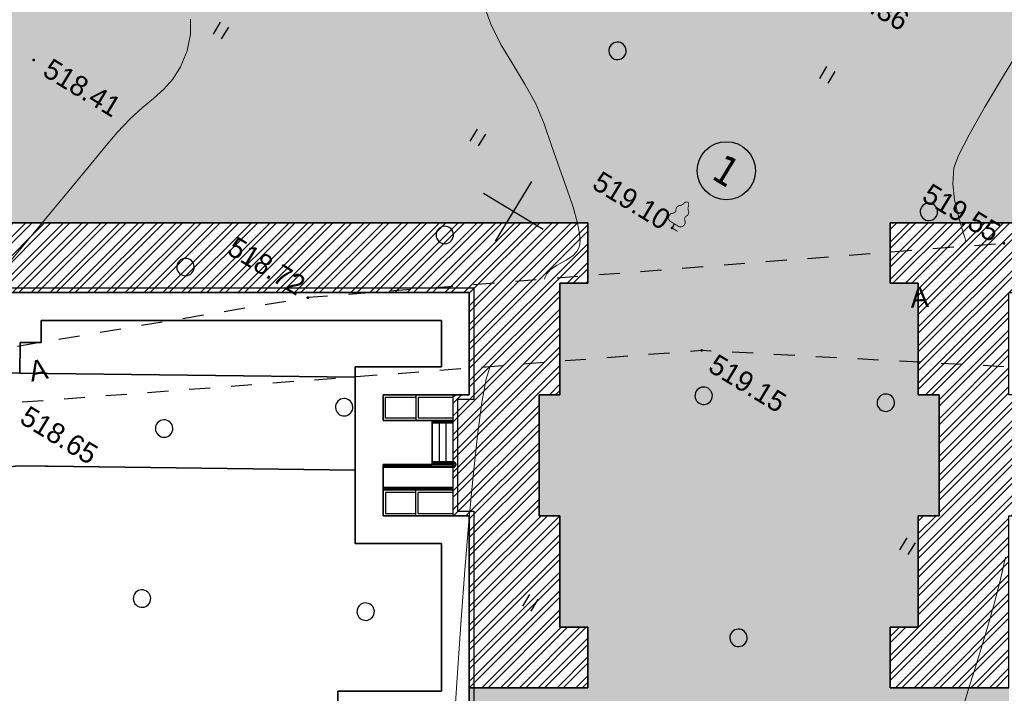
# Model space of a CAD drawing. Header units: millimetres. Extents: x 0 to 1576219, y -334896 to 156638.
# Tile 33 of 63: x 388108 to 430433, y -51818 to -22836. Entities that reach past the tile are written whole.
import ezdxf
from ezdxf import colors
from ezdxf.entities.mleader import LeaderData, LeaderLine
from ezdxf.enums import TextEntityAlignment as Align
from ezdxf.math import Vec2, Vec3

# ---------------------------------------------------------------- set-up
doc = ezdxf.new("R2010")
doc.units = ezdxf.units.MM
doc.linetypes.add('Д_ТРОТ_ТРУБА', pattern=[3, 1.5, -1.5])
doc.linetypes.add('ДОРОГИ_СТРОЯЩ', pattern=[9, 8, -1])
for name, color, linetype in [('(001) Сетка', 92, 'Continuous'), ('(004) Точки рельефа', 7, 'Continuous'), ('(022) Возд. Линии', 7, 'Continuous'), ('(025) Дорога', 7, 'Continuous'), ('(031) Горизонтали', 42, 'Continuous'), ('(036) Растительность', 7, 'Continuous'), ('(038) Деревья', 7, 'Continuous')]:
    doc.layers.add(name, color=color, linetype=linetype)
doc.layers.add('К1', color=7, linetype='Continuous', lineweight=40, true_color=0x076e4b)
doc.styles.add('BM-431', font='txt')
doc.styles.add('D-431', font='txt')
doc.styles.add('GOST', font='isocpeur.ttf')
doc.styles.add('Tahoma', font='tahoma.ttf')

# ---------------------------------------------------------------- blocks, each defined once
blk = doc.blocks.new('A$C2cdd6916')
h = blk.add_hatch(color=1)
h.dxf.hatch_style = 1
h.paths.add_polyline_path([(16401.238, -4652.593), (12042.877, -7301.119), (10692.648, -5079.21), (11718.144, -4456.027), (9225.414, -354.04), (9994.537, 113.347), (7294.079, 4557.166), (6524.956, 4089.779), (4032.226, 8191.765), (3006.729, 7568.583), (1656.5, 9790.492), (26610.253, 24954.602), (28168.21, 22390.86), (31159.242, 24208.476), (35090.313, 26597.342), (27092.803, 39757.883), (26750.971, 39550.156), (23865.782, 40254.206), (20705.813, 41025.308), (19934.711, 37865.339), (16774.743, 38636.441), (16003.641, 35476.472), (12843.672, 36247.575), (12072.57, 33087.606), (8912.601, 33858.708), (8141.499, 30698.739), (4981.531, 31469.841), (4210.429, 28309.873), (1050.46, 29080.975), (279.358, 25921.006), (-2880.611, 26692.108), (-3651.713, 23532.14), (-4355.763, 20646.951), (-16319.891, 13376.488), (-19205.079, 14080.537), (-22365.048, 14851.639), (-23136.15, 11691.671), (-26296.119, 12462.773), (-27067.221, 9302.804), (-30227.189, 10073.906), (-30998.291, 6913.938), (-34158.26, 7685.04), (-34929.362, 4525.071), (-38089.331, 5296.173), (-38860.433, 2136.205), (-42020.401, 2907.307), (-42791.503, -252.662), (-45951.472, 518.44), (-46722.574, -2641.528), (-47426.624, -5526.717), (-47768.456, -5734.445), (-39770.946, -18894.986), (-32848.844, -14688.503), (-34406.8, -12124.761), (-9453.047, 3039.348), (-8102.818, 817.438), (-9128.315, 194.256), (-6635.585, -3907.731), (-7404.707, -4375.118), (-4704.249, -8818.937), (-3935.127, -8351.55), (-1442.396, -12453.537), (-416.9, -11830.354), (933.329, -14052.264), (-3425.032, -16700.79), (-1867.075, -19264.531), (-17591.358, -28819.998), (-15929.538, -31554.655), (-15758.622, -31450.792), (-14927.712, -32818.121), (-15440.46, -33129.712), (-13674.776, -36035.286), (-13162.028, -35723.695), (-12331.118, -37091.024), (-12502.034, -37194.887), (-12294.306, -37536.72), (-10840.214, -39929.545), (952.998, -32762.946), (1160.726, -33104.778), (5091.797, -30715.911), (5507.252, -31399.576), (10207.445, -28543.322), (9791.99, -27859.658), (12013.899, -26509.429), (12844.81, -27876.758), (18826.874, -24241.526), (17995.963, -22874.197), (20217.873, -21523.968), (20633.328, -22207.633), (25333.521, -19351.379), (24918.066, -18667.715), (28849.137, -16278.848), (28641.409, -15937.016), (40434.621, -8770.416), (38772.801, -6035.759), (38601.885, -6139.622), (37770.975, -4772.293), (38283.723, -4460.702), (36518.039, -1555.128), (36005.291, -1866.719), (35174.381, -499.39), (35345.297, -395.527), (35137.569, -53.694), (33683.477, 2339.131), (17959.194, -7216.335)])
h = blk.add_hatch()
h.set_pattern_fill('ANSI32', color=1, scale=60, angle=31.2865699)
h.set_pattern_definition([(76.28657, (-422045.4, -371330.9), (-555.2086, 135.48314), []), (76.28657, (-421815.2, -371191), (-555.2086, 135.48314), [])])
edge = h.paths.add_edge_path()
edge.add_line((12558.278, 1671.303), (13156.485, 2034.826))
edge.add_line((13156.485, 2034.826), (12076.302, 3812.354))
edge.add_arc((12013.983, 3914.903), 120, 121.2865699, 301.2865699, ccw=False)
edge.add_line((11951.665, 4017.453), (10456.027, 6478.645))
edge.add_line((10456.027, 6478.645), (9857.821, 6115.122))
edge.add_line((9857.821, 6115.122), (7572.818, 9875.277))
edge.add_line((7572.818, 9875.277), (28168.21, 22390.86))
edge.add_line((28168.21, 22390.86), (26610.253, 24954.602))
edge.add_line((26610.253, 24954.602), (1656.5, 9790.492))
edge.add_line((1656.5, 9790.492), (3006.729, 7568.583))
edge.add_line((3006.729, 7568.583), (4032.226, 8191.765))
edge.add_line((4032.226, 8191.765), (6524.956, 4089.779))
edge.add_line((6524.956, 4089.779), (7294.079, 4557.166))
edge.add_line((7294.079, 4557.166), (9994.537, 113.347))
edge.add_line((9994.537, 113.347), (9225.414, -354.04))
edge.add_line((9225.414, -354.04), (11718.144, -4456.027))
edge.add_line((11718.144, -4456.027), (10692.648, -5079.21))
edge.add_line((10692.648, -5079.21), (12042.877, -7301.119))
edge.add_line((12042.877, -7301.119), (16401.238, -4652.593))
edge.add_line((16401.238, -4652.593), (12558.278, 1671.303))
edge = h.paths.add_edge_path()
edge.add_line((-3935.127, -8351.55), (-4704.249, -8818.937))
edge.add_line((-4704.249, -8818.937), (-7404.707, -4375.118))
edge.add_line((-7404.707, -4375.118), (-6635.585, -3907.731))
edge.add_line((-6635.585, -3907.731), (-9128.315, 194.256))
edge.add_line((-9128.315, 194.256), (-8102.818, 817.438))
edge.add_line((-8102.818, 817.438), (-9453.047, 3039.348))
edge.add_line((-9453.047, 3039.348), (-34406.8, -12124.761))
edge.add_line((-34406.8, -12124.761), (-32848.844, -14688.503))
edge.add_line((-32848.844, -14688.503), (-12253.452, -2172.92))
edge.add_line((-12253.452, -2172.92), (-9968.449, -5933.074))
edge.add_line((-9968.449, -5933.074), (-10566.655, -6296.598))
edge.add_line((-10566.655, -6296.598), (-9071.017, -8757.79))
edge.add_arc((-9008.699, -8860.339), 120, -58.7134301, 121.2865699, ccw=False)
edge.add_line((-8946.381, -8962.889), (-7866.197, -10740.417))
edge.add_line((-7866.197, -10740.417), (-7267.991, -10376.893))
edge.add_line((-7267.991, -10376.893), (-3425.032, -16700.79))
edge.add_line((-3425.032, -16700.79), (933.329, -14052.264))
edge.add_line((933.329, -14052.264), (-416.9, -11830.354))
edge.add_line((-416.9, -11830.354), (-1442.396, -12453.537))
edge.add_line((-1442.396, -12453.537), (-3935.127, -8351.55))
h.paths.add_polyline_path([(41974.214, 4100.856), (35137.569, -53.694), (35345.297, -395.527), (35174.381, -499.39), (36005.291, -1866.719), (36518.039, -1555.128), (38283.723, -4460.702), (37770.975, -4772.293), (38601.885, -6139.622), (38772.801, -6035.759), (38980.529, -6377.591), (45817.173, -2223.04)])
h.paths.add_polyline_path([(-15440.46, -33129.712), (-14927.712, -32818.121), (-15758.622, -31450.792), (-15929.538, -31554.655), (-16137.265, -31212.823), (-22973.91, -35367.374), (-19130.951, -41691.27), (-12294.306, -37536.72), (-12502.034, -37194.887), (-12331.118, -37091.024), (-13162.028, -35723.695), (-13674.776, -36035.286)])
h.paths.add_polyline_path([(22981.424, -31078.171), (16999.36, -34713.402), (12844.81, -27876.758), (18826.874, -24241.526)])
h.paths.add_polyline_path([(31886.288, 23012.063), (28895.256, 21194.447), (28168.21, 22390.86), (31159.242, 24208.476)])
h.paths.add_polyline_path([(-35112.829, -17702.532), (-32121.797, -15884.916), (-32848.844, -14688.503), (-35839.876, -16506.119)])
for p, q in [((-13130.397, -7854.554), (-10566.655, -6296.598)), ((-11796.594, -7161.034), (-10514.723, -6382.056)), ((-10047.336, -7151.178), (-11329.207, -7930.156)), ((-12993.007, -7888.08), (-11882.052, -7212.966)), ((-9995.405, -7236.636), (-12559.146, -8794.593)), ((-12559.146, -8794.593), (-13130.397, -7854.554)), ((-12525.62, -8657.203), (-12993.007, -7888.08)), ((-11414.665, -7982.088), (-12525.62, -8657.203)), ((-9008.699, -8860.339), (-11572.441, -10418.296)), ((-8437.448, -9800.378), (-11001.19, -11358.334)), ((-8385.516, -9885.836), (-9667.387, -10664.814)), ((-11572.441, -10418.296), (-10429.939, -12298.373)), ((-9752.845, -10716.746), (-10863.8, -11391.861)), ((-10429.939, -12298.373), (-7866.197, -10740.417)), ((-9200, -11433.937), (-7918.129, -10654.959)), ((-10863.8, -11391.861), (-10396.413, -12160.983)), ((-10396.413, -12160.983), (-9285.458, -11485.869))]:
    blk.add_line(p, q)
at = {"color": 1}
for p, q in [((-9964.245, -7287.911), (-10733.368, -7755.298)), ((-9933.086, -7339.186), (-10702.209, -7806.573)), ((-9071.017, -8757.79), (-9840.14, -9225.177)), ((-9039.858, -8809.064), (-9808.981, -9276.451)), ((-8977.54, -8911.614), (-11541.281, -10469.571)), ((-8946.381, -8962.889), (-11510.122, -10520.845)), ((-8499.766, -9697.828), (-11063.508, -11255.785)), ((-8468.607, -9749.103), (-11032.349, -11307.06))]:
    blk.add_line(p, q, dxfattribs=at)
for points in [[(-39770.946, -18894.986), (-12253.452, -2172.92), (-9968.449, -5933.074), (-10566.655, -6296.598), (-7866.197, -10740.417), (-7267.991, -10376.893), (-1867.075, -19264.531)], [(16401.238, -4652.593), (12042.877, -7301.119), (10692.648, -5079.21), (11718.144, -4456.027), (9225.414, -354.04), (9994.537, 113.347), (7294.079, 4557.166), (6524.956, 4089.779), (4032.226, 8191.765), (3006.729, 7568.583), (1656.5, 9790.492), (26610.253, 24954.602)], [(-34406.8, -12124.761), (-9453.047, 3039.348), (-8102.818, 817.438), (-9128.315, 194.256), (-6635.585, -3907.731), (-7404.707, -4375.118), (-4704.249, -8818.937), (-3935.127, -8351.55), (-1442.396, -12453.537), (-416.9, -11830.354), (933.329, -14052.264), (-3425.032, -16700.79), (-1867.075, -19264.531)], [(-11933.984, -7127.508), (-11362.734, -8067.546)], [(-11796.594, -7161.034), (-11329.207, -7930.156)], [(-10508.153, -7548.227), (-9521.447, -9171.931)], [(-10251.779, -7392.432), (-9265.073, -9016.135)], [(-10764.527, -7704.023), (-9777.821, -9327.726)], [(-9233.526, -11571.327), (-9804.777, -10631.288)], [(-9200, -11433.937), (-9667.387, -10664.814)]]:
    blk.add_lwpolyline(points)
at = {"color": 2, "lineweight": 30}
blk.add_lwpolyline([(-39703.894, -18620.206), (-12186.399, -1898.14), (-9693.669, -6000.127), (-10291.875, -6363.65), (-7799.145, -10465.637), (-7200.939, -10102.114), (-1592.296, -19331.584)], dxfattribs=at)
for points in [[(12558.278, 1671.303), (13156.485, 2034.826), (12076.302, 3812.354, -1), (11951.665, 4017.453), (10456.027, 6478.645), (9857.821, 6115.122), (7572.818, 9875.277), (28168.21, 22390.86), (26610.253, 24954.602), (1656.5, 9790.492), (3006.729, 7568.583), (4032.226, 8191.765), (6524.956, 4089.779), (7294.079, 4557.166), (9994.537, 113.347), (9225.414, -354.04), (11718.144, -4456.027), (10692.648, -5079.21), (12042.877, -7301.119), (16401.238, -4652.593)], [(-3935.127, -8351.55), (-4704.249, -8818.937), (-7404.707, -4375.118), (-6635.585, -3907.731), (-9128.315, 194.256), (-8102.818, 817.438), (-9453.047, 3039.348), (-34406.8, -12124.761), (-32848.844, -14688.503), (-12253.452, -2172.92), (-9968.449, -5933.074), (-10566.655, -6296.598), (-9071.017, -8757.79, -1), (-8946.381, -8962.889), (-7866.197, -10740.417), (-7267.991, -10376.893), (-3425.032, -16700.79), (933.329, -14052.264), (-416.9, -11830.354), (-1442.396, -12453.537)]]:
    blk.add_lwpolyline(points, format="xyb", close=True)
at = {"color": 1}
for radius in [120, 60]:
    blk.add_arc((-9008.699, -8860.339), radius, 301.2865699, 121.2865699, dxfattribs=at)
blk = doc.blocks.new('d')
at = {"layer": '(038) Деревья'}
blk.add_ellipse((0, 0), major_axis=(0.265, 0.265), ratio=1, start_param=5.497787, end_param=11.780972, dxfattribs=at)
blk = doc.blocks.new('I04010')
for p, q in [((-0.412273, 0.007146), (-0.412273, 1.207146)), ((0.387727, 1.207146), (0.387727, 0.007146))]:
    blk.add_line(p, q)
blk = doc.blocks.new('Setka')
at = {"layer": '(001) Сетка'}
for p, q in [((0, 1.5), (0, -1.5)), ((-1.5, 0), (1.5, 0))]:
    blk.add_line(p, q, dxfattribs=at)
blk = doc.blocks.new('karagach-flat-48-flat-1')
at = {"layer": '(038) Деревья', "const_width": 0.0375}
for points in [[(0, 1.312, 0.246034), (-0.117, 1.159, 0.489079)], [(0, 1.312, -0.246034), (0.117, 1.159, -0.489079)], [(-0.208, 1.009, 0.430853), (-0.255, 0.753, 0.548276)], [(-0.208, 1.009, 0.181567), (-0.117, 1.159, 0.303004)], [(0.208, 1.009, -0.181567), (0.117, 1.159, -0.303004)], [(0.208, 1.009, -0.430853), (0.255, 0.753, -0.548276)], [(-0.315, 0.559, 0.626949), (-0.218, 0.206, 0.702465)], [(-0.315, 0.559, 0.383603), (-0.255, 0.753, 0.352912)], [(0.315, 0.559, -0.626949), (0.218, 0.206, -0.702465)], [(0.315, 0.559, -0.383603), (0.255, 0.753, -0.352912)]]:
    blk.add_lwpolyline(points, format="xyb", dxfattribs=at)
for points in [[(0, 0.206), (-0.218, 0.206)], [(0, 0), (0, 0.206)], [(0, 0.206), (0.218, 0.206)], [(0, 0), (0.281, 0)]]:
    blk.add_lwpolyline(points, dxfattribs=at)
at = {"layer": '(038) Деревья'}
blk.add_lwpolyline([(0, 0), (0, 0.206)], dxfattribs=at)
blk = doc.blocks.new('A$C05d28b1e')
at = {"layer": '(004) Точки рельефа', "color": 7, "linetype": 'ByBlock', "lineweight": -2}
for p in [(-96929, 47597), (-109464, 40753), (-105640, 36924), (-136661, 32678), (-121278, 30068)]:
    blk.add_point(p, dxfattribs=at)
at = {"layer": '(025) Дорога', "linetype": 'Д_ТРОТ_ТРУБА', "ltscale": 600, "flags": 128}
blk.add_lwpolyline([(27459, 120222), (8937, 104733), (7549, 103433), (-2273, 96670), (-15702, 86137), (-17767, 85381), (-18644, 85674), (-40043, 104576), (-45955, 113584), (-51231, 109005), (-44895, 102103), (-42025, 99008), (-25117, 82841), (-25117, 81951), (-25407, 81084), (-32229, 76172), (-32639, 76060), (-33388, 76495), (-37188, 78427), (-42918, 74170), (-43534, 73566), (-56171, 68379), (-72915, 59805), (-96929, 47597), (-121278, 30068), (-138829, 14906), (-139804, 14024), (-138021, 12053), (-129914, 19516), (-105640, 36924), (-88825, 45949), (-78921, 50853), (-56719, 62542), (-42094, 71045), (-39916, 71829), (-37271, 72176), (-35503, 71928), (-34406, 71614), (-29497, 64248), (-29370, 62878), (-30300, 61153), (-32643, 58416), (-31513, 56567), (-31513, 56567), (-31513, 56567)], dxfattribs=at)
at = {"layer": '(031) Горизонтали', "color": 42, "linetype": 'Continuous', "lineweight": 0, "ltscale": 600}
for points in [[(-98444, 46507), (-98406, 46657), (-98362, 46815), (-98493, 46949), (-98812, 47221), (-99243, 47609), (-99711, 48091), (-100141, 48648), (-100457, 49257), (-100557, 49819), (-100627, 50816), (-100669, 52158), (-100689, 53752), (-100691, 55508)], [(-113006, 36023), (-113030, 36109), (-113045, 36277), (-113002, 36518), (-112861, 36827), (-112635, 37208), (-112490, 37521), (-112441, 37769), (-112451, 37943), (-112472, 38033), (-112495, 38099), (-112566, 38241), (-112729, 38474), (-113043, 38822), (-113567, 39310), (-114206, 39852), (-114928, 40440), (-115701, 41068), (-116491, 41729), (-117244, 42276), (-118088, 42761), (-118975, 43218), (-119855, 43685), (-120679, 44198), (-121399, 44794)], [(-133090, 24381), (-132859, 25913), (-132635, 27429), (-132428, 28856), (-132244, 30122), (-132091, 31155), (-131979, 31883), (-131810, 32676), (-131610, 33348), (-131409, 33945), (-131240, 34509), (-131133, 35083), (-131120, 35712), (-131234, 36437), (-131478, 37131), (-131820, 37674)], [(-88011, 29430), (-88243, 30328), (-88476, 31252), (-88715, 32196), (-88966, 33157), (-89237, 34129), (-89532, 35110), (-89859, 36094)], [(-103702, 11495), (-103714, 11687), (-103721, 11849), (-103704, 12021), (-103707, 12189), (-103764, 12357), (-103891, 12662), (-104067, 13064), (-104275, 13526), (-104495, 14008), (-104713, 14440), (-105167, 15313), (-105814, 16549), (-106607, 18070), (-107504, 19797), (-108459, 21652), (-109428, 23556), (-110367, 25430), (-111231, 27196), (-111976, 28776), (-112557, 30091), (-112929, 31062), (-113049, 31611)]]:
    blk.add_lwpolyline(points, dxfattribs=at)
at = {"layer": '(001) Сетка', "xscale": 1000, "yscale": 1000, "zscale": 1000}
blk.add_blockref('Setka', (-115665, 37831), dxfattribs=at)
at = {"layer": '(022) Возд. Линии', "xscale": 1000, "yscale": 1000, "zscale": 1000}
blk.add_blockref('karagach-flat-48-flat-1', (-109464, 40753), dxfattribs=at)
at = {"layer": '(036) Растительность', "linetype": 'Continuous', "xscale": 500, "yscale": 500, "zscale": 500}
for p in [(-107174, 49546), (-118613, 39441), (-130438, 37639), (-93700, 34005), (-106291, 23510)]:
    blk.add_blockref('I04010', p, dxfattribs=at)
at = {"layer": '(038) Деревья', "linetype": 'Continuous', "xscale": 1000, "yscale": 1000, "zscale": 1000}
for p in [(-100390, 47084), (-115427, 46051), (-97708, 39103), (-117656, 35424), (-104554, 35292), (-126466, 28457), (-97865, 27169), (-117505, 26845), (-123642, 22042), (-112148, 19809), (-120654, 15298)]:
    blk.add_blockref('d', p, dxfattribs=at)
at = {"layer": '(004) Точки рельефа', "linetype": 'ByBlock', "char_height": 875, "attachment_point": 4, "style": 'D-431'}
for s, insert in [('519.36', (-109027, 53505)), ('519.55', (-100962, 47771)), ('519.10', (-113353, 40859)), ('519.15', (-105006, 36726)), ('518.41', (-136054, 32739)), ('518.72', (-125299, 30302)), ('518.65', (-129140, 19454))]:
    blk.add_mtext(s, dxfattribs=dict(at, insert=insert))
at = {"layer": '(025) Дорога', "linetype": 'ДОРОГИ_СТРОЯЩ', "style": 'BM-431'}
for rotation, p in [(33.7761, (-98910, 43156)), (42.3956, (-129566, 20801))]:
    blk.add_text('A', height=875, rotation=rotation, dxfattribs=at).set_placement(p)
blk = doc.blocks.new('Eksplikatsia')
h = blk.add_hatch(color=2)
h.dxf.hatch_style = 1
edge = h.paths.add_edge_path()
edge.add_arc((0, 0), 1250, 0, 360)
at = {"lineweight": 30}
blk.add_circle((0, 0), 1250, dxfattribs=at)
at = {"color": 1}
blk.add_attdef('№', text='', height=1250, dxfattribs=at).set_placement((0, 0), align=Align.MIDDLE_CENTER)

msp = doc.modelspace()

# ---------------------------------------------------------------- block references
at = {"rotation": 328.7134303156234}
msp.add_blockref('A$C2cdd6916', (419032.883, -39085.273, -3656), dxfattribs=at)

# ---------------------------------------------------------------- next in the draw order: block references
at = {"color": 5, "lineweight": 50, "rotation": 328.7134303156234}
msp.add_blockref('A$C05d28b1e', (488531.156, -123473.137), dxfattribs=at)

# ---------------------------------------------------------------- next in the draw order: linework, layer by layer
at = {"color": 8}
for points in [[(407432.883, -52928.76), (407432.883, -44178.76), (406732.883, -44178.76), (403732.883, -44178.76), (403732.883, -41978.76), (405832.883, -41978.76), (405832.883, -40078.76), (403732.883, -40078.76), (403732.883, -38978.76), (407432.883, -38978.76), (407432.883, -34578.76), (387832.883, -34578.761)], [(385717.205, -38010.274), (388117.028, -38039.466), (388132.972, -36728.761), (389032.883, -36728.761), (389032.883, -35778.761), (406232.883, -35778.76), (406232.883, -37778.76), (402532.883, -37778.76), (402532.883, -38214.827), (402532.883, -42215.123), (402532.883, -45378.76), (406232.883, -45378.76), (406232.883, -51728.76), (401782.883, -51728.76), (401782.883, -53378.76)], [(388132.794, -36743.357), (388117.028, -38039.466)], [(374007.471, -37867.832), (402532.883, -38214.827)], [(374007.471, -37867.832), (388117.028, -38039.466)], [(388117.028, -38039.466), (402532.883, -38214.827)], [(402532.883, -42215.123), (402532.883, -37778.76)], [(402532.883, -38214.827), (402532.883, -42215.123)], [(407432.883, -38978.76), (403732.883, -38978.76), (403732.883, -40078.76), (405832.883, -40078.76), (405832.883, -41978.76), (403732.883, -41978.76), (403732.883, -44178.76), (406732.883, -44178.76)], [(402532.883, -42215.123), (388230.341, -42033.212)]]:
    msp.add_lwpolyline(points, dxfattribs=at)
at = {"color": 8, "lineweight": 30}
for points in [[(407432.883, -34578.76), (387832.883, -34578.761)], [(407432.883, -38978.76), (407432.883, -34578.76)], [(389032.883, -35778.761), (406232.883, -35778.76)], [(406232.883, -35778.76), (389032.883, -35778.761)], [(389032.883, -36728.761), (389032.883, -35778.761)], [(389032.883, -35778.761), (389032.883, -36728.761)], [(406232.883, -35778.76), (406232.883, -37778.76)], [(406232.883, -37778.76), (406232.883, -35778.76)], [(388117.028, -38039.466), (388132.972, -36728.761)], [(388132.972, -36728.761), (388117.028, -38039.466)], [(388132.972, -36728.761), (389032.883, -36728.761)], [(389032.883, -36728.761), (388132.972, -36728.761)], [(388117.028, -38039.466), (374007.471, -37867.832)], [(385717.205, -38010.274), (388117.028, -38039.466)], [(402532.883, -38214.827), (388117.028, -38039.466)], [(388117.028, -38039.466), (402532.883, -38214.827)], [(406232.883, -37778.76), (402532.883, -37778.76)], [(402532.883, -37778.76), (402532.883, -38214.827)], [(402532.883, -38214.827), (402532.883, -37778.76)], [(402532.883, -37778.76), (406232.883, -37778.76)], [(402532.883, -38214.827), (402532.883, -42215.123)], [(402532.883, -42215.123), (402532.883, -38214.827)], [(403732.883, -40078.76), (403732.883, -38978.76)], [(403732.883, -38978.76), (407432.883, -38978.76)], [(405832.883, -40078.76), (403732.883, -40078.76)], [(405832.883, -41978.76), (405832.883, -40078.76)], [(388230.341, -42033.212), (402532.883, -42215.123)], [(402532.883, -42215.123), (402532.883, -45378.76)], [(403732.883, -44178.76), (403732.883, -41978.76)], [(403732.883, -41978.76), (405832.883, -41978.76)], [(406732.883, -44178.76), (403732.883, -44178.76)], [(407432.883, -44178.76), (406732.883, -44178.76)], [(407432.883, -52928.76), (407432.883, -44178.76)], [(402532.883, -45378.76), (406232.883, -45378.76)], [(406232.883, -45378.76), (406232.883, -51728.76)], [(406232.883, -51728.76), (401782.883, -51728.76)], [(401782.883, -51728.76), (401782.883, -53378.76)]]:
    msp.add_lwpolyline(points, dxfattribs=at)
at = {"color": 8}
for points in [[(402532.883, -38214.827), (402532.883, -37778.76), (406232.883, -37778.76), (406232.883, -35778.76), (389032.883, -35778.761), (389032.883, -36728.761), (388132.972, -36728.761), (388117.028, -38039.466)], [(402532.883, -38214.827), (402532.883, -37778.76), (406232.883, -37778.76), (406232.883, -35778.76), (389032.883, -35778.761), (389032.883, -36728.761), (388132.972, -36728.761), (388117.028, -38039.466)], [(406232.883, -37778.76), (402532.883, -37778.76), (402532.883, -38214.827), (388117.028, -38039.466), (388132.972, -36728.761), (389032.883, -36728.761), (389032.883, -35778.761), (406232.883, -35778.76)]]:
    msp.add_lwpolyline(points, close=True, dxfattribs=at)
for points in [[(385193.851, -45035.117, -0.417988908), (388230.341, -42033.212), (402532.883, -42215.123), (402532.883, -38214.827), (388117.028, -38039.466), (374007.471, -37867.832)], [(388230.341, -42033.212, 0.414213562), (385194.072, -44996.5)]]:
    msp.add_lwpolyline(points, format="xyb", dxfattribs=at)
msp.add_lwpolyline([(401782.883, -53378.76), (401782.883, -51728.76), (406232.883, -51728.76), (406232.883, -45378.76), (402532.883, -45378.76), (402532.883, -42215.123), (388012.308, -42038.488, 0.393072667), (385194.072, -44996.5), (385058.047, -56178.761), (387832.883, -56178.761), (387832.883, -53378.761)], format="xyb", close=True, dxfattribs=at)
at = {"color": 8, "lineweight": 30}
msp.add_lwpolyline([(401782.883, -53378.76), (401782.883, -51728.76), (406232.883, -51728.76), (406232.883, -45378.76), (402532.883, -45378.76), (402532.883, -42215.123), (388012.308, -42038.488, 0.393072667), (385194.072, -44996.5), (385058.047, -56178.761), (387832.883, -56178.761), (387832.883, -53378.761)], format="xyb", close=True, dxfattribs=at)
msp.add_lwpolyline([(385193.851, -45035.117, -0.417988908), (388230.341, -42033.212)], format="xyb", dxfattribs=at)

# ---------------------------------------------------------------- next in the draw order: block references
ref = msp.add_blockref('Eksplikatsia', (418486.977, -29334.477), dxfattribs=dict(rotation=328.7134303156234))
ref.add_attrib('№', '1', dxfattribs={"color": 1, "height": 1250, "rotation": 328.7134303, "style": 'Tahoma'}).set_placement((418486.977, -29334.477), align=Align.MIDDLE_CENTER)

# ---------------------------------------------------------------- next in the draw order: leaders
at = {"layer": 'К1', "color": 0, "linetype": 'ByBlock', "lineweight": 0, "ltscale": 250}
ml = msp.add_multileader_mtext('Standard', dxfattribs=at)
ml.set_content('УП1,2 90%%D', style='GOST')
ml.set_leader_properties()
ml.build(insert=Vec2(0, 0))
ml.multileader.update_dxf_attribs({"text_left_attachment_type": 6, "text_right_attachment_type": 6, "dogleg_length": 0.001, "arrow_head_size": 750, "scale": 500})
ctx = ml.context
ctx.base_point, ctx.scale, ctx.char_height, ctx.arrow_head_size, ctx.landing_gap_size, ctx.plane_origin = Vec3(740669.526, -189800.546, 3656), 500, 500, 750, 0, Vec3(775757.993, -176241.907, 3656)
ctx.left_attachment, ctx.right_attachment, ctx.text_align_type = 6, 6, 1
notes = []
notes.append((ctx, [(0, (0, 0, 0), (0, 0), (1, 0), 1, [])]))
ctx.mtext.insert, ctx.mtext.alignment, ctx.mtext.flow_direction = Vec3(742057.026, -189200.546, 3656), 2, 5
ctx.mtext.has_bg_fill, ctx.mtext.bg_color, ctx.mtext.bg_scale_factor, ctx.mtext.bg_transparency, ctx.mtext.use_window_bg_color = 1, -1023410173, 1.1, 0, 0
for ctx, leaders in notes:
    for number, flags, end, landing, length, lines in leaders:
        leader = LeaderData()
        leader.index, (leader.has_last_leader_line, leader.has_dogleg_vector, leader.attachment_direction) = number, flags
        leader.last_leader_point, leader.dogleg_vector, leader.dogleg_length = Vec3(end), Vec3(landing), length
        for number, points, colour, breaks in lines:
            line = LeaderLine()
            line.index, line.vertices, line.color, line.breaks = number, Vec3.list(points), colors.encode_raw_color(colour), breaks
            leader.lines.append(line)
        ctx.leaders.append(leader)

# ---------------------------------------------------------------- next in the draw order: leaders
ml = msp.add_multileader_mtext('Standard', dxfattribs=at)
ml.set_content('УП3 90%%D', style='GOST')
ml.set_leader_properties()
ml.build(insert=Vec2(0, 0))
ml.multileader.update_dxf_attribs({"text_left_attachment_type": 6, "text_right_attachment_type": 6, "dogleg_length": 0.001, "arrow_head_size": 750, "scale": 500})
ctx = ml.context
ctx.base_point, ctx.scale, ctx.char_height, ctx.arrow_head_size, ctx.landing_gap_size, ctx.plane_origin = Vec3(752427.104, -190628.39, 3656), 500, 500, 750, 0, Vec3(786128.071, -177069.751, 3656)
ctx.left_attachment, ctx.right_attachment, ctx.text_align_type = 6, 6, 1
notes = []
notes.append((ctx, [(0, (0, 0, 0), (0, 0), (1, 0), 1, [])]))
ctx.mtext.insert, ctx.mtext.alignment, ctx.mtext.flow_direction = Vec3(753602.104, -190028.39, 3656), 2, 5
ctx.mtext.has_bg_fill, ctx.mtext.bg_color, ctx.mtext.bg_scale_factor, ctx.mtext.bg_transparency, ctx.mtext.use_window_bg_color = 1, -1023410173, 1.1, 0, 0
for ctx, leaders in notes:
    for number, flags, end, landing, length, lines in leaders:
        leader = LeaderData()
        leader.index, (leader.has_last_leader_line, leader.has_dogleg_vector, leader.attachment_direction) = number, flags
        leader.last_leader_point, leader.dogleg_vector, leader.dogleg_length = Vec3(end), Vec3(landing), length
        for number, points, colour, breaks in lines:
            line = LeaderLine()
            line.index, line.vertices, line.color, line.breaks = number, Vec3.list(points), colors.encode_raw_color(colour), breaks
            leader.lines.append(line)
        ctx.leaders.append(leader)

# ---------------------------------------------------------------- next in the draw order: leaders
ml = msp.add_multileader_mtext('Standard', dxfattribs=at)
ml.set_content('УП4 90%%D', style='GOST')
ml.set_leader_properties()
ml.build(insert=Vec2(0, 0))
ml.multileader.update_dxf_attribs({"text_left_attachment_type": 6, "text_right_attachment_type": 6, "dogleg_length": 0.001, "arrow_head_size": 750, "scale": 500})
ctx = ml.context
ctx.base_point, ctx.scale, ctx.char_height, ctx.arrow_head_size, ctx.landing_gap_size, ctx.plane_origin = Vec3(749897.856, -197249.302, 3656), 500, 500, 750, 0, Vec3(782423.822, -183690.663, 3656)
ctx.left_attachment, ctx.right_attachment, ctx.text_align_type = 6, 6, 1
notes = []
notes.append((ctx, [(0, (0, 0, 0), (0, 0), (1, 0), 1, [])]))
ctx.mtext.insert, ctx.mtext.alignment, ctx.mtext.flow_direction = Vec3(751097.856, -196649.302, 3656), 2, 5
ctx.mtext.has_bg_fill, ctx.mtext.bg_color, ctx.mtext.bg_scale_factor, ctx.mtext.bg_transparency, ctx.mtext.use_window_bg_color = 1, -1023410173, 1.1, 0, 0
for ctx, leaders in notes:
    for number, flags, end, landing, length, lines in leaders:
        leader = LeaderData()
        leader.index, (leader.has_last_leader_line, leader.has_dogleg_vector, leader.attachment_direction) = number, flags
        leader.last_leader_point, leader.dogleg_vector, leader.dogleg_length = Vec3(end), Vec3(landing), length
        for number, points, colour, breaks in lines:
            line = LeaderLine()
            line.index, line.vertices, line.color, line.breaks = number, Vec3.list(points), colors.encode_raw_color(colour), breaks
            leader.lines.append(line)
        ctx.leaders.append(leader)

# ---------------------------------------------------------------- next in the draw order: leaders
ml = msp.add_multileader_mtext('Standard', dxfattribs=at)
ml.set_content('УП5.6 90%%D', style='GOST')
ml.set_leader_properties()
ml.build(insert=Vec2(0, 0))
ml.multileader.update_dxf_attribs({"text_left_attachment_type": 6, "text_right_attachment_type": 6, "dogleg_length": 0.001, "arrow_head_size": 750, "scale": 500})
ctx = ml.context
ctx.base_point, ctx.scale, ctx.char_height, ctx.arrow_head_size, ctx.landing_gap_size, ctx.plane_origin = Vec3(760430.922, -194191.015, 3656), 500, 500, 750, 0, Vec3(791756.888, -180632.376, 3656)
ctx.left_attachment, ctx.right_attachment, ctx.text_align_type = 6, 6, 1
notes = []
notes.append((ctx, [(0, (0, 0, 0), (0, 0), (1, 0), 1, [])]))
ctx.mtext.insert, ctx.mtext.alignment, ctx.mtext.flow_direction = Vec3(761855.922, -193591.015, 3656), 2, 5
ctx.mtext.has_bg_fill, ctx.mtext.bg_color, ctx.mtext.bg_scale_factor, ctx.mtext.bg_transparency, ctx.mtext.use_window_bg_color = 1, -1023410173, 1.1, 0, 0
for ctx, leaders in notes:
    for number, flags, end, landing, length, lines in leaders:
        leader = LeaderData()
        leader.index, (leader.has_last_leader_line, leader.has_dogleg_vector, leader.attachment_direction) = number, flags
        leader.last_leader_point, leader.dogleg_vector, leader.dogleg_length = Vec3(end), Vec3(landing), length
        for number, points, colour, breaks in lines:
            line = LeaderLine()
            line.index, line.vertices, line.color, line.breaks = number, Vec3.list(points), colors.encode_raw_color(colour), breaks
            leader.lines.append(line)
        ctx.leaders.append(leader)

doc.saveas('drawing.dxf')
